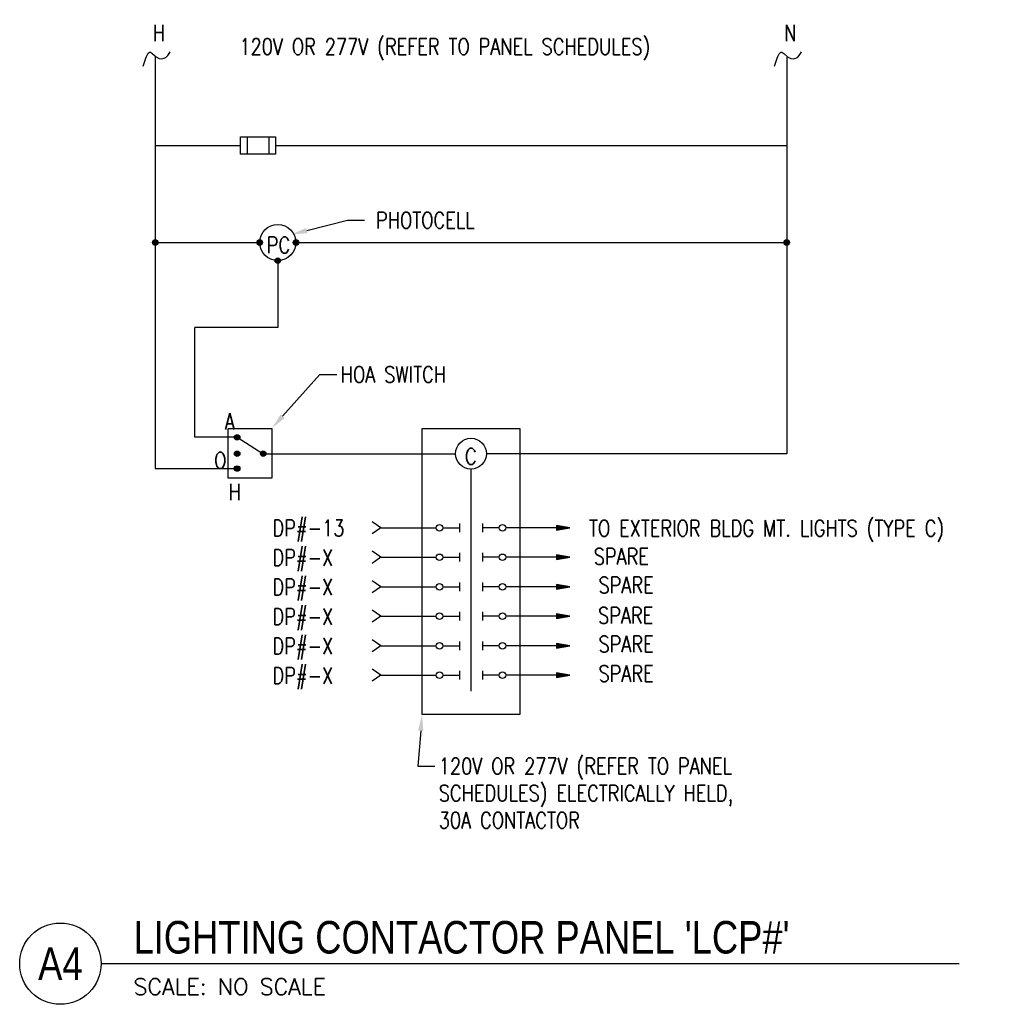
# Model space of a CAD drawing. Header units: inches. Extents: x 103.2 to 132.6, y -10.8 to 44.9.
# Tile 2 of 4: x 121.2 to 128.7, y -10.8 to -3.2. Entities that reach past the tile are written whole.
import ezdxf
from ezdxf import colors
from ezdxf.entities.mleader import LeaderData, LeaderLine
from ezdxf.enums import TextEntityAlignment as Align
from ezdxf.math import Vec2, Vec3

# ---------------------------------------------------------------- set-up
doc = ezdxf.new("R2010")
doc.units = ezdxf.units.IN
doc.header["$MEASUREMENT"] = 0
for name, color, linetype in [('E-ANNO-SYMB', 2, 'Continuous'), ('E-ANNO-TEXT', 2, 'Continuous'), ('E-DETL-GRPH', 3, 'Continuous')]:
    doc.layers.add(name, color=color, linetype=linetype)
doc.styles.add('Annotative', font='romans.shx', dxfattribs={"width": 0.8})
doc.styles.add('ROMANS', font='ROMANS.shx', dxfattribs={"width": 0.8})
doc.styles.add('Title', font='swiss.ttf', dxfattribs={"height": 0.25})

# ---------------------------------------------------------------- blocks, each defined once
blk = doc.blocks.new('E-DT01$0$ARX')
at = {"color": 0, "linetype": 'Continuous'}
for p, q in [((-1, 0.167), (-1, -0.167)), ((0, 0), (-1, 0.167)), ((-1, -0.167), (0, 0)), ((-0.96, 0.119), (-0.96, -0.119)), ((-0.243, 0), (-0.96, 0.119)), ((-0.96, -0.119), (-0.243, 0)), ((-0.92, 0.072), (-0.92, -0.072)), ((-0.487, 0), (-0.92, 0.072)), ((-0.92, -0.072), (-0.487, 0)), ((-0.88, 0.025), (-0.88, -0.025)), ((-0.73, 0), (-0.88, 0.025)), ((-0.88, -0.025), (-0.73, 0))]:
    blk.add_line(p, q, dxfattribs=at)
blk = doc.blocks.new('E-DT01$0$FUSE')
for p, q in [((0, -0.75), (0, 0.75)), ((0, 0.75), (3, 0.75)), ((0.5628, 0.75), (0.5628, -0.75)), ((2.4372, 0.75), (2.4372, -0.75)), ((3, 0.75), (3, -0.75)), ((3, -0.75), (0, -0.75))]:
    blk.add_line(p, q)
blk = doc.blocks.new('*U10')
for q in [(4.6778, 0), (6.5963, 0)]:
    blk.add_line((0, 0), q)
blk.add_circle((-0.3126, 0), 0.3126)
at = {"style": 'Title', "width": 0.8}
for tag, p, height in [('TITLE', (0.25, 0.0781), 0.25), ('SCALE', (0.25, -0.1768), 0.0984)]:
    blk.add_attdef(tag, p, '', height=height, dxfattribs=at)
blk.add_attdef('NUMBER', text='', height=0.25, dxfattribs=at).set_placement((-0.3126, 0), align=Align.MIDDLE_CENTER)

msp = doc.modelspace()

# ---------------------------------------------------------------- hatches: boundary and pattern name
at = {"layer": 'E-DETL-GRPH', "lineweight": -3}
for points in [[(122.2418, -4.8966, 1), (122.1993, -4.8966, 1)], [(123.0441, -4.8966, 1), (123.0016, -4.8966, 1)], [(123.3232, -4.8966, 1), (123.2807, -4.8966, 1)], [(127.0959, -4.8966, 1), (127.0535, -4.8966, 1)], [(123.1836, -5.0361, 1), (123.1412, -5.0361, 1)], [(122.8711, -6.3945, 1), (122.8287, -6.3945, 1)], [(122.8711, -6.5207, 1), (122.8287, -6.5207, 1)], [(123.072, -6.5207, 1), (123.0295, -6.5207, 1)], [(122.8711, -6.635, 1), (122.8287, -6.635, 1)]]:
    msp.add_hatch(color=8, dxfattribs=at).paths.add_polyline_path(points)

# ---------------------------------------------------------------- linework, layer by layer
for p, q in [((122.2205, -3.4723, 1), (122.2205, -6.635, 1)), ((127.0747, -3.4723, 1), (127.0747, -6.5207, 1)), ((122.2205, -4.1511, 1), (122.8756, -4.1511, 1)), ((123.1444, -4.1511, 1), (127.0747, -4.1511, 1)), ((122.2205, -4.8966, 1), (123.0229, -4.8966, 1)), ((123.3019, -4.8966, 1), (127.0747, -4.8966, 1)), ((123.1624, -5.0361, 1), (123.1624, -5.5513, 1)), ((123.1624, -5.5513, 1), (122.5251, -5.5513, 1)), ((122.5251, -6.3945, 1), (122.5251, -5.5513, 1)), ((124.2712, -6.3275, 1), (125.024, -6.3275, 1)), ((122.8499, -6.3945, 1), (122.5251, -6.3945, 1)), ((122.8499, -6.3945, 1), (123.0507, -6.5207, 1)), ((123.0507, -6.5207, 1), (124.5293, -6.5207, 1)), ((127.0747, -6.5207, 1), (124.7659, -6.5207, 1)), ((122.2205, -6.635, 1), (122.8499, -6.635, 1)), ((124.6476, -6.639, 1), (124.6476, -8.3467, 1)), ((123.9546, -7.0901, 1), (123.8869, -7.0434, 1)), ((123.9546, -7.0901, 1), (123.8869, -7.1368, 1)), ((123.9546, -7.0901, 1), (124.38, -7.0901, 1)), ((124.4301, -7.0901, 1), (124.5582, -7.0901, 1)), ((124.5582, -7.0564, 1), (124.5582, -7.1238, 1)), ((124.737, -7.0564, 1), (124.737, -7.1238, 1)), ((124.8652, -7.0901, 1), (124.737, -7.0901, 1)), ((125.4083, -7.0901, 1), (124.9153, -7.0901, 1)), ((123.9546, -7.317, 1), (123.8869, -7.2702, 1)), ((123.9546, -7.317, 1), (123.8869, -7.3637, 1)), ((123.9546, -7.317, 1), (124.38, -7.317, 1)), ((124.4301, -7.317, 1), (124.5582, -7.317, 1)), ((124.5582, -7.2833, 1), (124.5582, -7.3507, 1)), ((124.737, -7.2833, 1), (124.737, -7.3507, 1)), ((124.8652, -7.317, 1), (124.737, -7.317, 1)), ((125.4083, -7.317, 1), (124.9153, -7.317, 1)), ((123.9546, -7.5438, 1), (123.8869, -7.4971, 1)), ((123.9546, -7.5438, 1), (123.8869, -7.5905, 1)), ((123.9546, -7.5438, 1), (124.38, -7.5438, 1)), ((124.4301, -7.5438, 1), (124.5582, -7.5438, 1)), ((124.5582, -7.5101, 1), (124.5582, -7.5775, 1)), ((124.737, -7.5101, 1), (124.737, -7.5775, 1)), ((124.8652, -7.5438, 1), (124.737, -7.5438, 1)), ((125.4083, -7.5438, 1), (124.9153, -7.5438, 1)), ((123.9546, -7.7706, 1), (123.8869, -7.7239, 1)), ((123.9546, -7.7706, 1), (123.8869, -7.8173, 1)), ((123.9546, -7.7706, 1), (124.38, -7.7706, 1)), ((124.4301, -7.7706, 1), (124.5582, -7.7706, 1)), ((124.5582, -7.7369, 1), (124.5582, -7.8043, 1)), ((124.737, -7.7369, 1), (124.737, -7.8043, 1)), ((124.8652, -7.7706, 1), (124.737, -7.7706, 1)), ((125.4083, -7.7706, 1), (124.9153, -7.7706, 1)), ((123.9546, -7.9974, 1), (123.8869, -7.9507, 1)), ((123.9546, -7.9974, 1), (123.8869, -8.0441, 1)), ((123.9546, -7.9974, 1), (124.38, -7.9974, 1)), ((124.4301, -7.9974, 1), (124.5582, -7.9974, 1)), ((124.5582, -7.9637, 1), (124.5582, -8.0311, 1)), ((124.737, -7.9637, 1), (124.737, -8.0311, 1)), ((124.8652, -7.9974, 1), (124.737, -7.9974, 1)), ((125.4083, -7.9974, 1), (124.9153, -7.9974, 1)), ((123.9546, -8.2243, 1), (123.8869, -8.1775, 1)), ((123.9546, -8.2243, 1), (123.8869, -8.271, 1)), ((123.9546, -8.2243, 1), (124.38, -8.2243, 1)), ((124.4301, -8.2243, 1), (124.5582, -8.2243, 1)), ((124.5582, -8.1906, 1), (124.5582, -8.258, 1)), ((124.737, -8.1906, 1), (124.737, -8.258, 1)), ((124.8652, -8.2243, 1), (124.737, -8.2243, 1)), ((125.4083, -8.2243, 1), (124.9153, -8.2243, 1))]:
    msp.add_line(p, q, dxfattribs=at)
at = {"layer": 'E-DETL-GRPH', "lineweight": -3, "elevation": 1, "flags": 128}
msp.add_lwpolyline([(125.024, -6.3275), (125.024, -8.5268), (124.2712, -8.5268), (124.2712, -6.3275)], dxfattribs=at)
at = {"layer": 'E-DETL-GRPH', "lineweight": -3}
for centre, radius in [((123.1624, -4.8966, 1), 0.1395), ((122.2205, -4.8966, 1), 0.0212), ((123.0229, -4.8966, 1), 0.0212), ((123.3019, -4.8966, 1), 0.0212), ((127.0747, -4.8966, 1), 0.0212), ((123.1624, -5.0361, 1), 0.0212), ((122.8499, -6.3945, 1), 0.0212), ((124.6476, -6.5207, 1), 0.1183), ((122.8499, -6.5207, 1), 0.0212), ((123.0507, -6.5207, 1), 0.0212), ((122.8499, -6.635, 1), 0.0212), ((124.405, -7.0901, 1), 0.0251), ((124.8902, -7.0901, 1), 0.0251), ((124.405, -7.317, 1), 0.0251), ((124.8902, -7.317, 1), 0.0251), ((124.405, -7.5438, 1), 0.0251), ((124.8902, -7.5438, 1), 0.0251), ((124.405, -7.7706, 1), 0.0251), ((124.8902, -7.7706, 1), 0.0251), ((124.405, -7.9974, 1), 0.0251), ((124.8902, -7.9974, 1), 0.0251), ((124.405, -8.2243, 1), 0.0251), ((124.8902, -8.2243, 1), 0.0251)]:
    msp.add_circle(centre, radius, dxfattribs=at)
for points in [[(122.1266, -3.5414, 1), (122.1407, -3.4982, 1), (122.1682, -3.4134, 1), (122.2759, -3.5316, 1), (122.3159, -3.4634, 1), (122.3352, -3.4305, 1)], [(126.9808, -3.5414, 1), (126.9948, -3.4982, 1), (127.0224, -3.4134, 1), (127.1301, -3.5316, 1), (127.17, -3.4634, 1), (127.1894, -3.4305, 1)]]:
    msp.add_open_spline(points, degree=3, knots=[0, 0, 0, 0, 0.095014, 0.18632, 1, 1, 1, 1], dxfattribs=at)
msp.add_3dface([(122.781, -6.3257, 1), (123.1167, -6.3257, 1), (123.1167, -6.7099, 1), (122.781, -6.7099, 1)], dxfattribs=at)

# ---------------------------------------------------------------- block references
at = {"layer": 'E-ANNO-SYMB', "lineweight": -3}
ref = msp.add_blockref('*U10', (121.8035, -10.442), dxfattribs=at)
ref.add_attrib('SCALE', 'SCALE: NO SCALE', dxfattribs={"layer": '0', "height": 0.125, "style": 'ROMANS'}).set_placement((122.0535, -10.6188), align=Align.MIDDLE_LEFT)
ref.add_attrib('TITLE', "LIGHTING CONTACTOR PANEL 'LCP#'", (122.0535, -10.3639), dxfattribs={"layer": '0', "height": 0.25, "style": 'Title', "width": 0.8})
ref.add_attrib('NUMBER', 'A4', dxfattribs={"layer": '0', "height": 0.25, "style": 'Title', "width": 0.8}).set_placement((121.491, -10.442), align=Align.MIDDLE_CENTER)
at = {"layer": 'E-DETL-GRPH', "lineweight": -3}
for name, p, xscale, yscale, zscale in [('E-DT01$0$FUSE', (122.8756, -4.1511, 1), 0.0896, 0.0896, 0.0896), ('E-DT01$0$ARX', (125.4083, -7.0901, 1), 0.1044140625, 0.1044140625, 0.1044140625), ('E-DT01$0$ARX', (125.4083, -7.317, 1), 0.1044140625, 0.1044140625, 0.1044140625), ('E-DT01$0$ARX', (125.4083, -7.5438, 1), 0.1044140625, 0.1044140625, 0.1044140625), ('E-DT01$0$ARX', (125.4083, -7.7706, 1), 0.1044140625, 0.1044140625, 0.1044140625), ('E-DT01$0$ARX', (125.4083, -7.9974, 1), 0.1044140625, 0.1044140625, 0.1044140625), ('E-DT01$0$ARX', (125.4083, -8.2243, 1), 0.1044140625, 0.1044140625, 0.1044140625)]:
    msp.add_blockref(name, p, dxfattribs=dict(at, xscale=xscale, yscale=yscale, zscale=zscale))

# ---------------------------------------------------------------- texts
at = {"layer": 'E-ANNO-TEXT', "lineweight": -3, "char_height": 0.125, "style": 'Annotative'}
for s, insert, width, attachment_point, line_spacing_factor in [('H', (122.2017, -3.3473, 1), 0.090882, 7, 0.6), ('N', (127.0559, -3.3473, 1), 0.090677, 7, 0.6), ('120V OR 277V (REFER TO PANEL SCHEDULES)', (122.8678, -3.3277), 3.733548, 1, 0.938532), ('PC', (123.1676, -4.9163, 1), 0.118463, 5, 0.938532), ('C', (124.6464, -6.5415), 0.086964, 5, 0.938532), ('DP#-X', (123.1219, -7.4836, 1), 1.625625, 1, 0.938532)]:
    msp.add_mtext(s, dxfattribs=dict(at, insert=insert, width=width, attachment_point=attachment_point, line_spacing_factor=line_spacing_factor))
at = {"layer": 'E-ANNO-TEXT', "lineweight": -3, "char_height": 0.125, "attachment_point": 5, "line_spacing_factor": 0.6, "style": 'Annotative'}
for s, insert in [('A', (122.7941, -6.2713, 1)), ('O', (122.7206, -6.5719, 1)), ('H', (122.8319, -6.8152, 1))]:
    msp.add_mtext(s, dxfattribs=dict(at, insert=insert))
at = {"layer": 'E-ANNO-TEXT', "lineweight": -3, "char_height": 0.125, "attachment_point": 1, "style": 'Annotative'}
for s, insert, width in [('DP#-13', (123.1219, -7.0299, 1), 0.438937), ('TO EXTERIOR BLDG MT. LIGHTS (TYPE C)', (125.5554, -7.0314, 1), 3.51153), ('DP#-X', (123.1219, -7.2567, 1), 0.438937), ('SPARE', (125.5915, -7.2479, 1), 2.735148), ('SPARE', (125.6283, -7.4686, 1), 0.446222), ('DP#-X', (123.1219, -7.7104, 1), 0.381288), ('SPARE', (125.6253, -7.7016, 1), 0.446222), ('DP#-X', (123.1219, -7.9372, 1), 0.381288), ('SPARE', (125.6283, -7.9223, 1), 0.446222), ('DP#-X', (123.1219, -8.164, 1), 0.381288), ('SPARE', (125.6283, -8.1491, 1), 0.446222)]:
    msp.add_mtext(s, dxfattribs=dict(at, insert=insert, width=width))

# ---------------------------------------------------------------- next in the draw order: leaders
at = {"layer": 'E-ANNO-TEXT', "lineweight": -3}
ml = msp.add_multileader_mtext('Standard', dxfattribs=at)
ml.set_content('PHOTOCELL', color=256, style='Annotative')
ml.set_leader_properties(color=1, linetype='ByLayer', lineweight=-1)
ml.build(insert=Vec2(0, 0))
ml.multileader.update_dxf_attribs({"text_right_attachment_type": 3, "dogleg_length": 0.13, "arrow_head_size": 0.125})
ctx = ml.context
ctx.base_point, ctx.char_height, ctx.arrow_head_size, ctx.landing_gap_size, ctx.plane_origin = Vec3(123.828, -4.7252, 1), 0.125, 0.125, 0.09, Vec3(123.698, -4.7252, 1)
ctx.right_attachment = 3
notes = []
notes.append((ctx, [(0, (1, 1, 0), (123.698, -4.7252, 1), (1, 0), 0.13, [(0, [(123.2639, -4.8358, 1)], 0, [])])]))
ctx.mtext.insert, ctx.mtext.flow_direction = Vec3(123.918, -4.6627, 1), 5
ctx.mtext.has_bg_fill, ctx.mtext.bg_color, ctx.mtext.bg_scale_factor, ctx.mtext.bg_transparency, ctx.mtext.use_window_bg_color = 1, -1073741824, 1, 0, 1
ml = msp.add_multileader_mtext('Standard', dxfattribs=at)
ml.set_content('HOA SWITCH', color=256, style='Annotative')
ml.set_leader_properties(color=1, linetype='ByLayer', lineweight=-1)
ml.build(insert=Vec2(0, 0))
ml.multileader.update_dxf_attribs({"text_right_attachment_type": 3, "dogleg_length": 0.13, "arrow_head_size": 0.125})
ctx = ml.context
ctx.base_point, ctx.char_height, ctx.arrow_head_size, ctx.landing_gap_size, ctx.plane_origin = Vec3(123.6153, -5.9117, 1), 0.125, 0.125, 0.0312, Vec3(123.6224, -5.9117, 1)
ctx.right_attachment = 3
notes.append((ctx, [(0, (1, 1, 0), (123.4853, -5.9117, 1), (1, 0), 0.13, [(0, [(123.1167, -6.3257, 1)], 0, [])])]))
ctx.mtext.insert, ctx.mtext.width, ctx.mtext.flow_direction = Vec3(123.6465, -5.8492, 1), 0.906012, 5
ctx.mtext.has_bg_fill, ctx.mtext.bg_color, ctx.mtext.bg_scale_factor, ctx.mtext.bg_transparency, ctx.mtext.use_window_bg_color = 1, -1073741824, 1, 0, 1
ml = msp.add_multileader_mtext('Standard', dxfattribs=at)
ml.set_content('120V OR 277V (REFER TO PANEL SCHEDULES) ELECTRICALLY HELD, 30A CONTACTOR', color=256, style='Annotative')
ml.set_leader_properties(color=1, linetype='ByLayer', lineweight=-1)
ml.build(insert=Vec2(0, 0))
ml.multileader.update_dxf_attribs({"text_right_attachment_type": 3, "dogleg_length": 0.13, "arrow_head_size": 0.125})
ctx = ml.context
ctx.base_point, ctx.char_height, ctx.arrow_head_size, ctx.landing_gap_size, ctx.plane_origin = Vec3(124.3691, -8.9227, 1), 0.125, 0.125, 0.0312, Vec3(125.6882, -9.5317, 1)
ctx.right_attachment = 3
notes.append((ctx, [(0, (1, 1, 0), (124.2391, -8.9227, 1), (1, 0), 0.13, [(0, [(124.2712, -8.5268, 1)], 0, [])])]))
ctx.mtext.insert, ctx.mtext.width, ctx.mtext.flow_direction = Vec3(124.4004, -8.8602, 1), 2.696505, 5
ctx.mtext.has_bg_fill, ctx.mtext.bg_color, ctx.mtext.bg_scale_factor, ctx.mtext.bg_transparency, ctx.mtext.use_window_bg_color = 1, -1073741824, 1, 0, 1
for ctx, leaders in notes:
    for number, flags, end, landing, length, lines in leaders:
        leader = LeaderData()
        leader.index, (leader.has_last_leader_line, leader.has_dogleg_vector, leader.attachment_direction) = number, flags
        leader.last_leader_point, leader.dogleg_vector, leader.dogleg_length = Vec3(end), Vec3(landing), length
        for number, points, colour, breaks in lines:
            line = LeaderLine()
            line.index, line.vertices, line.color, line.breaks = number, Vec3.list(points), colors.encode_raw_color(colour), breaks
            leader.lines.append(line)
        ctx.leaders.append(leader)

doc.saveas('drawing.dxf')
